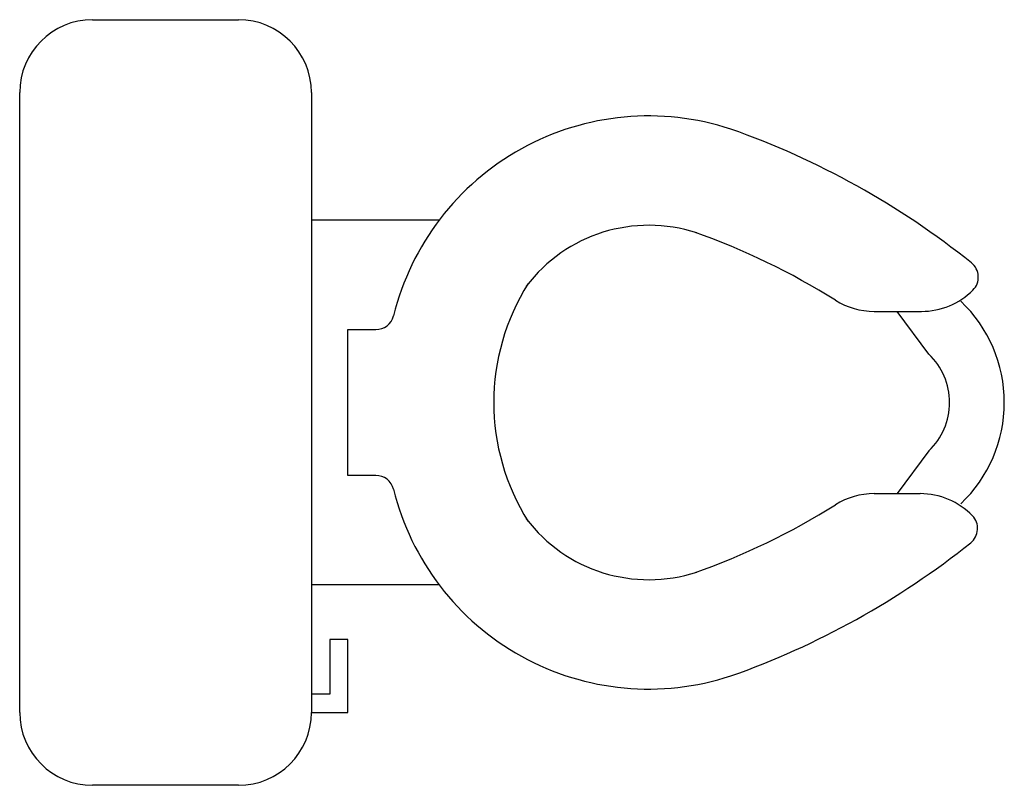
# Model space of a CAD drawing. Header units: millimetres. Extents: x 239.9 to 266.9, y 301.5 to 322.5.
import ezdxf

# ---------------------------------------------------------------- set-up
doc = ezdxf.new("R2010")
doc.units = ezdxf.units.MM
doc.styles.add('ATT', font='txt')

# ---------------------------------------------------------------- blocks, each defined once
blk = doc.blocks.new('15PTOI06')
for p, q in [((2, 10.5), (6, 10.5)), ((0, -8.5), (0, 8.5)), ((8, 8.5), (8, -8.5)), ((11.5, 5), (8, 5)), ((23.431562, 2.5), (24.727861, 2.5)), ((24.931034, 1.327586), (24.062054, 2.5)), ((9, 2), (9.765178, 2)), ((9, -2), (9, 2)), ((24.931034, -1.327586), (24.062054, -2.5)), ((9.765178, -2), (9, -2)), ((23.431562, -2.5), (24.690476, -2.5)), ((11.5, -5), (8, -5)), ((9, -6.5), (8.5, -6.5)), ((8.5, -6.5), (8.5, -8)), ((9, -8.5), (9, -6.5)), ((8.5, -8), (8, -8)), ((8, -8.5), (9, -8.5)), ((6, -10.5), (2, -10.5))]:
    blk.add_line(p, q)
for centre, radius, start, end in [((2, 8.5), 2, 90, 180), ((6, 8.5), 2, 0, 90), ((17.25, 0.65), 7.210062, 71.816347, 166.116636), ((12, -13.75), 22.534695, 51.265418, 70.559965), ((17.25, 0.65), 4.210062, 71.816347, 142.891702), ((12, -13.75), 19.534695, 57.937508, 70.559965), ((25.787408, 3.438228), 0.5, 314.939898, 51.265418), ((19.118098, 0), 6.118098, 147.797266, 212.202734), ((24.727861, 4.5), 2, 270, 314.939898), ((23.431562, 4.5), 2, 237.937508, 270), ((23.166667, 0), 3.833333, 313.602819, 46.397181), ((9.765178, 2.5), 0.5, 270, 346.116636), ((23.666667, 0), 1.833333, 313.602819, 46.397181), ((9.765178, -2.5), 0.5, 13.883364, 90), ((17.25, -0.65), 7.210062, 193.883364, 288.183653), ((23.431562, -4.5), 2, 90, 122.062492), ((24.690476, -4.5), 2, 44.162471, 90), ((12, 13.75), 19.534695, 289.440035, 302.062492), ((17.25, -0.65), 4.210062, 217.108298, 288.183653), ((25.766527, -3.454957), 0.5, 308.665009, 44.162471), ((12, 13.75), 22.534695, 289.440035, 308.665009), ((2, -8.5), 2, 180, 270), ((6, -8.5), 2, 270, 0)]:
    blk.add_arc(centre, radius, start, end)
at = {"style": 'ATT'}
for tag, p, flags in [('ITEM', (0, -19.5), 3), ('ROOM_NUMBER', (0, -28.5), 1)]:
    blk.add_attdef(tag, p, '', height=6, dxfattribs=dict(at, flags=flags))

msp = doc.modelspace()

# ---------------------------------------------------------------- block references
msp.add_blockref('15PTOI06', (239.872, 312.018))

doc.saveas('drawing.dxf')
